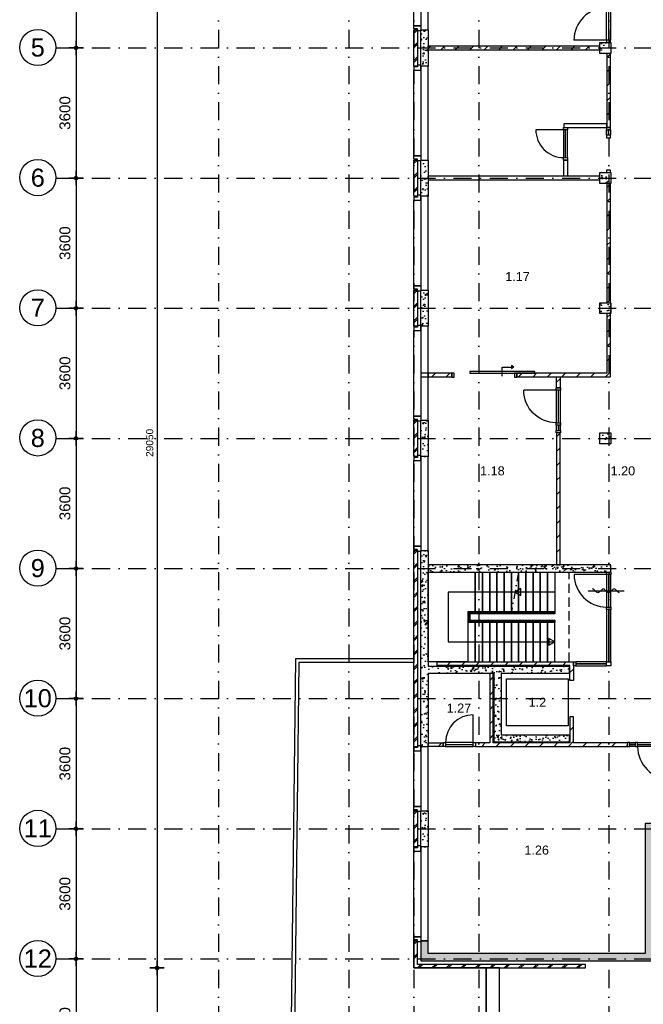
# Model space of a CAD drawing. Header units: millimetres. Extents: x -5500 to 79887, y -71178 to 5500.
# Tile 2 of 16: x -5500 to 11750, y -41455 to -14219. Entities that reach past the tile are written whole.
import ezdxf
from ezdxf.enums import TextEntityAlignment as Align

# ---------------------------------------------------------------- set-up
doc = ezdxf.new("R2010")
doc.units = ezdxf.units.MM
doc.header["$LTSCALE"] = 100
for name, pattern in [('DASHDOT', [1, 0.5, -0.25, 0, -0.25]), ('DASHEDX2', [38.1, 25.4, -12.7]), ('p_stramien$0$DASHDOT', [1, 0.5, -0.25, 0, -0.25])]:
    doc.linetypes.add(name, pattern=pattern)
for name, color, linetype in [('A--A21--_BUITENWAND', 9, 'Continuous'), ('A--A22--_BINNENWAND', 9, 'Continuous'), ('A--A28--_KONSTRUKTIES', 9, 'Continuous'), ('A--L21--_BUITENWAND', 4, 'Continuous'), ('A--L22--_BINNENWAND', 7, 'Continuous'), ('A--L24--_TRAPPEN', 1, 'Continuous'), ('A--L27--_DAKEN', 7, 'Continuous'), ('A--L28--_KONSTRUKTIES', 4, 'Continuous'), ('A--L31--_BUITENKOZIJN', 4, 'Continuous'), ('A--L32--_BINNENKOZIJN', 4, 'Continuous'), ('A--L45--_PLAFONDAFW', 9, 'Continuous'), ('A--L65--_BEVEILIGING', 1, 'Continuous'), ('A--L66--_TRANSPORTINSTAL', 1, 'Continuous'), ('A--M$1A_MAATVOERING', 1, 'Continuous'), ('A--T$1A_0_25MM', 4, 'Continuous'), ('p_stramien$0$A--L$7A-_STRAMIEN', 250, 'p_stramien$0$DASHDOT'), ('p_stramien$0$A--M$1A_MAATVOERING', 1, 'Continuous'), ('p_stramien$0$A--T$1A_0_50MM', 3, 'Continuous')]:
    doc.layers.add(name, color=color, linetype=linetype)
doc.styles.add('p_stramien$0$TEXT-0_30', font='arial.ttf', dxfattribs={"height": 300})
doc.styles.add('p_stramien$0$TEXT-0_50', font='arial.ttf', dxfattribs={"height": 500})
doc.styles.add('TEXT-0_20', font='arial.ttf', dxfattribs={"height": 200})
doc.styles.add('TEXT-0_25', font='arial.ttf', dxfattribs={"height": 250})
doc.dimstyles.new('DIM-2', dxfattribs={"dimscale": 100, "dimtxt": 2, "dimasz": 1, "dimexe": 0, "dimexo": 0, "dimgap": 0, "dimtad": 0, "dimdec": 0, "dimzin": 0, "dimdsep": 46, "dimtxsty": 'TEXT-0_20', "dimblk1": 'MAATPUNT', "dimblk2": 'MAATPUNT', "dimsah": 1, "dimcen": 0, "dimse1": 1, "dimse2": 1, "dimclrd": 9, "dimclre": 1, "dimclrt": 2, "dimazin": 0, "dimtfac": 0.75, "dimtdec": 0, "dimtix": 1, "dimtmove": 2, "dimatfit": 3, "dimfxl": 0, "dimtvp": 1, "dimtolj": 1, "dimtzin": 0, "dimarcsym": 0})
doc.dimstyles.new('p_stramien$0$DIM-3', dxfattribs={"dimscale": 100, "dimtxt": 3, "dimasz": 1, "dimexe": 0, "dimexo": 0, "dimgap": 0, "dimtad": 0, "dimdec": 0, "dimzin": 0, "dimdsep": 46, "dimtxsty": 'p_stramien$0$TEXT-0_30', "dimblk1": 'p_stramien$0$MAATPUNT', "dimblk2": 'p_stramien$0$MAATPUNT', "dimsah": 1, "dimcen": 0, "dimse1": 1, "dimse2": 1, "dimclrd": 9, "dimclre": 1, "dimclrt": 3, "dimazin": 0, "dimtfac": 0.75, "dimtdec": 0, "dimtix": 1, "dimtmove": 2, "dimatfit": 3, "dimfxl": 0, "dimtvp": 1, "dimtolj": 1, "dimtzin": 0, "dimarcsym": 0})
pattern_1 = [(45, (0, 50), (-200, 200), []), (45, (50, 50), (-200, 200), [])]
pattern_2 = [(45, (0, 0), (-200, 200), [])]
pattern_3 = [(45, (0, -3600), (-200, 200), [])]

# ---------------------------------------------------------------- blocks, each defined once
blk = doc.blocks.new('bu_koz_1750')
at = {"layer": 'A--L31--_BUITENKOZIJN', "color": 1}
for points in [[(0, 1775), (0, 1725), (-100, 1725), (-100, 1635), (100, 1635), (100, 1775), (0, 1775)], [(0, -25), (0, 25), (-100, 25), (-100, 115), (100, 115), (100, -25), (0, -25)]]:
    blk.add_lwpolyline(points, dxfattribs=at)
at = {"layer": 'A--L31--_BUITENKOZIJN', "color": 9}
for points in [[(-100, 115), (-100, 1635), (100, 1635), (100, 115)], [(100, 0), (300, 0), (300, 1750), (100, 1750)]]:
    blk.add_lwpolyline(points, close=True, dxfattribs=at)
blk = doc.blocks.new('bu_koz_2600')
at = {"layer": 'A--L21--_BUITENWAND', "color": 9}
blk.add_lwpolyline([(0, -300), (2600, -300), (2600, -100), (0, -100)], close=True, dxfattribs=at)
at = {"layer": 'A--L31--_BUITENKOZIJN', "color": 1}
for points in [[(-25, 0), (25, 0), (25, 100), (115, 100), (115, -100), (-25, -100), (-25, 0)], [(2625, 0), (2575, 0), (2575, 100), (2485, 100), (2485, -100), (2625, -100), (2625, 0)]]:
    blk.add_lwpolyline(points, dxfattribs=at)
at = {"layer": 'A--L31--_BUITENKOZIJN', "color": 9}
blk.add_lwpolyline([(115, 100), (2485, 100), (2485, -100), (115, -100)], close=True, dxfattribs=at)
blk = doc.blocks.new('bi_koz_1250')
at = {"layer": 'A--L32--_BINNENKOZIJN', "color": 1}
for points in [[(-57, -67), (57, -67), (57, 0), (-57, 0)], [(0, -67), (57, -67), (57, -967), (0, -967)], [(-57, -1034), (57, -1034), (57, -967), (-57, -967)], [(-57, -1250), (57, -1250), (57, -1183), (-57, -1183)]]:
    blk.add_lwpolyline(points, close=True, dxfattribs=at)
at = {"layer": 'A--L32--_BINNENKOZIJN', "color": 9}
for points in [[(-57, -67), (57, -67), (57, -967), (-57, -967)], [(-57, -1034), (0, -1034), (0, -1183), (-57, -1183)], [(0, -1034), (57, -1034), (57, -1183), (0, -1183)]]:
    blk.add_lwpolyline(points, close=True, dxfattribs=at)
blk.add_lwpolyline([(57, -67), (957, -67)], dxfattribs=at)
blk.add_arc((57, -67), 900, 270, 0, dxfattribs=at)
blk = doc.blocks.new('bi_koz_sfd_1800')
at = {"layer": 'A--L32--_BINNENKOZIJN', "color": 1}
for points in [[(-57, -67), (57, -67), (57, 0), (-57, 0)], [(57, -500), (57, -2300), (97, -2300), (97, -500)], [(-57, -1800), (57, -1800), (57, -1733), (-57, -1733)]]:
    blk.add_lwpolyline(points, close=True, dxfattribs=at)
at = {"layer": 'A--L32--_BINNENKOZIJN', "color": 7}
blk.add_lwpolyline([(-28, -1400), (222, -1400), (222, -1650)], dxfattribs=at)
for points in [[(181, -1650), (222, -1720), (263, -1650)], [(222, -1650), (222, -1650), (222, -1650)]]:
    blk.add_lwpolyline(points, close=True, dxfattribs=at)
blk = doc.blocks.new('brand_zs')
at = {"layer": 'A--L65--_BEVEILIGING'}
blk.add_lwpolyline([(-298, 50, -0.198912), (-263, 35), (-185, -43, 0.414214), (-114, -43), (-35, 35, -0.414214), (35, 35), (114, -43, 0.414214), (185, -43), (263, 35, -0.414214), (334, 35), (412, -43, 0.203344), (448, -58)], format="xyb", dxfattribs=at)
blk.add_lwpolyline([(573, -4), (-427, -4)], dxfattribs=at)
blk = doc.blocks.new('bi_koz_900')
at = {"layer": 'A--L32--_BINNENKOZIJN', "color": 1}
for points in [[(57, -67), (-57, -67), (-57, 0), (57, 0)], [(0, -67), (-57, -67), (-57, -833), (0, -833)], [(57, -900), (-57, -900), (-57, -833), (57, -833)]]:
    blk.add_lwpolyline(points, close=True, dxfattribs=at)
at = {"layer": 'A--L32--_BINNENKOZIJN', "color": 9}
blk.add_lwpolyline([(-57, -67), (-823, -67)], dxfattribs=at)
blk.add_lwpolyline([(57, -67), (-57, -67), (-57, -833), (57, -833)], close=True, dxfattribs=at)
blk.add_arc((-57, -67), 766, 180, 270, dxfattribs=at)
blk = doc.blocks.new('bu_koz_1770')
at = {"layer": 'A--L21--_BUITENWAND', "color": 9}
blk.add_lwpolyline([(300, -1770), (300, 0), (100, 0), (100, -1770)], close=True, dxfattribs=at)
at = {"layer": 'A--L31--_BUITENKOZIJN', "color": 1}
for points in [[(0, 25), (0, -25), (-100, -25), (-100, -115), (100, -115), (100, 25), (0, 25)], [(0, -1795), (0, -1745), (-100, -1745), (-100, -1655), (100, -1655), (100, -1795), (0, -1795)]]:
    blk.add_lwpolyline(points, dxfattribs=at)
at = {"layer": 'A--L31--_BUITENKOZIJN', "color": 9}
blk.add_lwpolyline([(-100, -1655), (-100, -115), (100, -115), (100, -1655)], close=True, dxfattribs=at)
blk = doc.blocks.new('p_stramien$0$stramien')
at = {"layer": 'p_stramien$0$A--M$1A_MAATVOERING', "color": 1}
blk.add_circle((0, 0), 500, dxfattribs=at)
at = {"layer": 'p_stramien$0$A--T$1A_0_50MM', "style": 'p_stramien$0$TEXT-0_50'}
blk.add_attdef('AS', text='', height=500, dxfattribs=at).set_placement((0, 0), align=Align.MIDDLE_CENTER)
blk = doc.blocks.new('p_stramien$0$MAATPUNT')
at = {"color": 9, "linetype": 'Continuous'}
for p, q in [((-2, 0), (2, 0)), ((0, 2), (0, -2))]:
    blk.add_line(p, q, dxfattribs=at)
at = {"color": 1, "linetype": 'Continuous'}
blk.add_circle((0, 0), 0.5, dxfattribs=at)
blk = doc.blocks.new('*D322')
at = {"layer": 'p_stramien$0$A--M$1A_MAATVOERING', "color": 9, "lineweight": -2}
blk.add_line((-3941, -11500), (-3941, -14900), dxfattribs=at)
at = {"layer": 'p_stramien$0$A--M$1A_MAATVOERING', "color": 9, "lineweight": -2, "xscale": 100, "yscale": 100, "zscale": 100}
for p, rotation in [((-3941, -11400), 90), ((-3941, -15000), 270)]:
    blk.add_blockref('p_stramien$0$MAATPUNT', p, dxfattribs=dict(at, rotation=rotation))
at = {"layer": 'p_stramien$0$A--M$1A_MAATVOERING', "color": 3, "insert": (-4247, -13200), "char_height": 300, "attachment_point": 5, "rotation": 90, "style": 'p_stramien$0$TEXT-0_30'}
blk.add_mtext('\\A1;3600', dxfattribs=at)
blk = doc.blocks.new('*D321')
at = {"layer": 'p_stramien$0$A--M$1A_MAATVOERING', "color": 9, "lineweight": -2}
blk.add_line((-3941, -15100), (-3941, -18500), dxfattribs=at)
at = {"layer": 'p_stramien$0$A--M$1A_MAATVOERING', "color": 9, "lineweight": -2, "xscale": 100, "yscale": 100, "zscale": 100}
for p, rotation in [((-3941, -15000), 90), ((-3941, -18600), 270)]:
    blk.add_blockref('p_stramien$0$MAATPUNT', p, dxfattribs=dict(at, rotation=rotation))
at = {"layer": 'p_stramien$0$A--M$1A_MAATVOERING', "color": 3, "insert": (-4247, -16800), "char_height": 300, "attachment_point": 5, "rotation": 90, "style": 'p_stramien$0$TEXT-0_30'}
blk.add_mtext('\\A1;3600', dxfattribs=at)
blk = doc.blocks.new('*D320')
at = {"layer": 'p_stramien$0$A--M$1A_MAATVOERING', "color": 9, "lineweight": -2}
blk.add_line((-3941, -18700), (-3941, -22100), dxfattribs=at)
at = {"layer": 'p_stramien$0$A--M$1A_MAATVOERING', "color": 9, "lineweight": -2, "xscale": 100, "yscale": 100, "zscale": 100}
for p, rotation in [((-3941, -18600), 90), ((-3941, -22200), 270)]:
    blk.add_blockref('p_stramien$0$MAATPUNT', p, dxfattribs=dict(at, rotation=rotation))
at = {"layer": 'p_stramien$0$A--M$1A_MAATVOERING', "color": 3, "insert": (-4247, -20400), "char_height": 300, "attachment_point": 5, "rotation": 90, "style": 'p_stramien$0$TEXT-0_30'}
blk.add_mtext('\\A1;3600', dxfattribs=at)
blk = doc.blocks.new('*D319')
at = {"layer": 'p_stramien$0$A--M$1A_MAATVOERING', "color": 9, "lineweight": -2}
blk.add_line((-3941, -22300), (-3941, -25700), dxfattribs=at)
at = {"layer": 'p_stramien$0$A--M$1A_MAATVOERING', "color": 9, "lineweight": -2, "xscale": 100, "yscale": 100, "zscale": 100}
for p, rotation in [((-3941, -22200), 90), ((-3941, -25800), 270)]:
    blk.add_blockref('p_stramien$0$MAATPUNT', p, dxfattribs=dict(at, rotation=rotation))
at = {"layer": 'p_stramien$0$A--M$1A_MAATVOERING', "color": 3, "insert": (-4247, -24000), "char_height": 300, "attachment_point": 5, "rotation": 90, "style": 'p_stramien$0$TEXT-0_30'}
blk.add_mtext('\\A1;3600', dxfattribs=at)
blk = doc.blocks.new('*D318')
at = {"layer": 'p_stramien$0$A--M$1A_MAATVOERING', "color": 9, "lineweight": -2}
blk.add_line((-3941, -25900), (-3941, -29300), dxfattribs=at)
at = {"layer": 'p_stramien$0$A--M$1A_MAATVOERING', "color": 9, "lineweight": -2, "xscale": 100, "yscale": 100, "zscale": 100}
for p, rotation in [((-3941, -25800), 90), ((-3941, -29400), 270)]:
    blk.add_blockref('p_stramien$0$MAATPUNT', p, dxfattribs=dict(at, rotation=rotation))
at = {"layer": 'p_stramien$0$A--M$1A_MAATVOERING', "color": 3, "insert": (-4247, -27600), "char_height": 300, "attachment_point": 5, "rotation": 90, "style": 'p_stramien$0$TEXT-0_30'}
blk.add_mtext('\\A1;3600', dxfattribs=at)
blk = doc.blocks.new('*D317')
at = {"layer": 'p_stramien$0$A--M$1A_MAATVOERING', "color": 9, "lineweight": -2}
blk.add_line((-3941, -29500), (-3941, -32900), dxfattribs=at)
at = {"layer": 'p_stramien$0$A--M$1A_MAATVOERING', "color": 9, "lineweight": -2, "xscale": 100, "yscale": 100, "zscale": 100}
for p, rotation in [((-3941, -29400), 90), ((-3941, -33000), 270)]:
    blk.add_blockref('p_stramien$0$MAATPUNT', p, dxfattribs=dict(at, rotation=rotation))
at = {"layer": 'p_stramien$0$A--M$1A_MAATVOERING', "color": 3, "insert": (-4247, -31200), "char_height": 300, "attachment_point": 5, "rotation": 90, "style": 'p_stramien$0$TEXT-0_30'}
blk.add_mtext('\\A1;3600', dxfattribs=at)
blk = doc.blocks.new('*D316')
at = {"layer": 'p_stramien$0$A--M$1A_MAATVOERING', "color": 9, "lineweight": -2}
blk.add_line((-3941, -33100), (-3941, -36500), dxfattribs=at)
at = {"layer": 'p_stramien$0$A--M$1A_MAATVOERING', "color": 9, "lineweight": -2, "xscale": 100, "yscale": 100, "zscale": 100}
for p, rotation in [((-3941, -33000), 90), ((-3941, -36600), 270)]:
    blk.add_blockref('p_stramien$0$MAATPUNT', p, dxfattribs=dict(at, rotation=rotation))
at = {"layer": 'p_stramien$0$A--M$1A_MAATVOERING', "color": 3, "insert": (-4247, -34800), "char_height": 300, "attachment_point": 5, "rotation": 90, "style": 'p_stramien$0$TEXT-0_30'}
blk.add_mtext('\\A1;3600', dxfattribs=at)
blk = doc.blocks.new('*D315')
at = {"layer": 'p_stramien$0$A--M$1A_MAATVOERING', "color": 9, "lineweight": -2}
blk.add_line((-3941, -36700), (-3941, -40100), dxfattribs=at)
at = {"layer": 'p_stramien$0$A--M$1A_MAATVOERING', "color": 9, "lineweight": -2, "xscale": 100, "yscale": 100, "zscale": 100}
for p, rotation in [((-3941, -36600), 90), ((-3941, -40200), 270)]:
    blk.add_blockref('p_stramien$0$MAATPUNT', p, dxfattribs=dict(at, rotation=rotation))
at = {"layer": 'p_stramien$0$A--M$1A_MAATVOERING', "color": 3, "insert": (-4247, -38400), "char_height": 300, "attachment_point": 5, "rotation": 90, "style": 'p_stramien$0$TEXT-0_30'}
blk.add_mtext('\\A1;3600', dxfattribs=at)
blk = doc.blocks.new('*D314')
at = {"layer": 'p_stramien$0$A--M$1A_MAATVOERING', "color": 9, "lineweight": -2}
blk.add_line((-3941, -40300), (-3941, -43700), dxfattribs=at)
at = {"layer": 'p_stramien$0$A--M$1A_MAATVOERING', "color": 9, "lineweight": -2, "xscale": 100, "yscale": 100, "zscale": 100}
for p, rotation in [((-3941, -40200), 90), ((-3941, -43800), 270)]:
    blk.add_blockref('p_stramien$0$MAATPUNT', p, dxfattribs=dict(at, rotation=rotation))
at = {"layer": 'p_stramien$0$A--M$1A_MAATVOERING', "color": 3, "insert": (-4247, -42000), "char_height": 300, "attachment_point": 5, "rotation": 90, "style": 'p_stramien$0$TEXT-0_30'}
blk.add_mtext('\\A1;3600', dxfattribs=at)
blk = doc.blocks.new('MAATPUNT')
at = {"color": 9, "linetype": 'Continuous'}
for p, q in [((-2, 0), (2, 0)), ((0, 2), (0, -2))]:
    blk.add_line(p, q, dxfattribs=at)
at = {"color": 1, "linetype": 'Continuous'}
blk.add_circle((0, 0), 0.5, dxfattribs=at)
blk = doc.blocks.new('*D184')
at = {"layer": 'A--M$1A_MAATVOERING', "color": 9, "lineweight": -2}
blk.add_line((-1700, -11500), (-1700, -40350), dxfattribs=at)
at = {"layer": 'A--M$1A_MAATVOERING', "color": 9, "lineweight": -2, "xscale": 100, "yscale": 100, "zscale": 100}
for p, rotation in [((-1700, -11400), 90), ((-1700, -40450), 270)]:
    blk.add_blockref('MAATPUNT', p, dxfattribs=dict(at, rotation=rotation))
at = {"layer": 'A--M$1A_MAATVOERING', "color": 2, "insert": (-1904.2, -25925), "char_height": 200, "attachment_point": 5, "rotation": 90, "style": 'TEXT-0_20'}
blk.add_mtext('\\A1;29050', dxfattribs=at)
blk = doc.blocks.new('*D185')
at = {"layer": 'A--M$1A_MAATVOERING', "color": 9, "lineweight": -2}
blk.add_line((-1700, -40550), (-1700, -63700), dxfattribs=at)
at = {"layer": 'A--M$1A_MAATVOERING', "color": 9, "lineweight": -2, "xscale": 100, "yscale": 100, "zscale": 100}
for p, rotation in [((-1700, -40450), 90), ((-1700, -63800), 270)]:
    blk.add_blockref('MAATPUNT', p, dxfattribs=dict(at, rotation=rotation))
at = {"layer": 'A--M$1A_MAATVOERING', "color": 2, "insert": (-1904.2, -52125), "char_height": 200, "attachment_point": 5, "rotation": 90, "style": 'TEXT-0_20'}
blk.add_mtext('\\A1;23350', dxfattribs=at)
blk = doc.blocks.new('p_stramien')
at = {"layer": 'p_stramien$0$A--L$7A-_STRAMIEN', "ltscale": 10}
for points in [[(0, 4500), (0, -70400)], [(3600, 4500), (3600, -70400)], [(5400, 4500), (5400, -70400)], [(7200, 4500), (7200, -70400)], [(10800, 4500), (10800, -70400)], [(-4500.1, -15000), (42100, -15000)], [(-4500.1, -18600), (42100, -18600)], [(-4500.1, -22200), (42100, -22200)], [(-4500.1, -25800), (42100, -25800)], [(-4500.1, -29400), (42100, -29400)], [(-4500.1, -33000), (42100, -33000)], [(-4500.1, -36600), (42100, -36600)], [(-4500.1, -40200), (42100, -40200)]]:
    blk.add_lwpolyline(points, dxfattribs=at)
at = {"layer": 'p_stramien$0$A--L$7A-_STRAMIEN', "rotation": 360}
for p, values in [((-5000, -14988.1), {'AS': '5'}), ((-5000, -18588.1), {'AS': '6'}), ((-5000, -22188.1), {'AS': '7'}), ((-5000, -25788.1), {'AS': '8'}), ((-5000, -29388.1), {'AS': '9'}), ((-5000, -32988.1), {'AS': '10'}), ((-5000, -36588.1), {'AS': '11'}), ((-5000, -40188.1), {'AS': '12'})]:
    blk.add_blockref('p_stramien$0$stramien', p, dxfattribs=at).add_auto_attribs(values)
at = {"layer": 'p_stramien$0$A--M$1A_MAATVOERING'}
for base, p1, p2, picture, middle in [((-3940.8, -15000), (0, -11400), (0, -15000), '*D322', (-4247.1, -13200)), ((-3940.8, -18600), (0, -15000), (0, -18600), '*D321', (-4247.1, -16800)), ((-3940.8, -22200), (0, -18600), (0, -22200), '*D320', (-4247.1, -20400)), ((-3940.8, -25800), (0, -22200), (0, -25800), '*D319', (-4247.1, -24000)), ((-3940.8, -29400), (0, -25800), (0, -29400), '*D318', (-4247.1, -27600)), ((-3940.8, -33000), (0, -29400), (0, -33000), '*D317', (-4247.1, -31200)), ((-3940.8, -36600), (0, -33000), (0, -36600), '*D316', (-4247.1, -34800)), ((-3940.8, -40200), (0, -36600), (0, -40200), '*D315', (-4247.1, -38400)), ((-3940.8, -43800), (0, -40200), (0, -43800), '*D314', (-4247.1, -42000))]:
    dim = blk.add_linear_dim(base=base, p1=p1, p2=p2, angle=90, dimstyle='p_stramien$0$DIM-3', dxfattribs=at)
    dim.commit()
    dim.dimension.update_dxf_attribs({"geometry": picture, "text_midpoint": middle})

msp = doc.modelspace()

# ---------------------------------------------------------------- hatches: boundary and pattern name
at = {"layer": 'A--A21--_BUITENWAND'}
h = msp.add_hatch(dxfattribs=at)
h.set_pattern_fill('BAKSTEEN', color=256, scale=100, style=0)
h.set_pattern_definition(pattern_1)
h.paths.add_polyline_path([(5400, -14500), (5400, -15500), (5500, -15500), (5500, -14500)])
h = msp.add_hatch(dxfattribs=at)
h.set_pattern_fill('CONCRETE2', color=256, scale=25, style=0)
h.paths.add_polyline_path([(5600, -14500), (5600, -15500), (5800, -15500), (5800, -14500)])
h = msp.add_hatch(dxfattribs=at)
h.set_pattern_fill('BAKSTEEN', color=256, scale=100, style=0)
h.set_pattern_definition(pattern_1)
h.paths.add_polyline_path([(5400, -18100), (5400, -19100), (5500, -19100), (5500, -18100)])
h = msp.add_hatch(dxfattribs=at)
h.set_pattern_fill('CONCRETE2', color=256, scale=25, style=0)
h.paths.add_polyline_path([(5600, -18100), (5600, -19100), (5800, -19100), (5800, -18100)])
h = msp.add_hatch(dxfattribs=at)
h.set_pattern_fill('BAKSTEEN', color=256, scale=100, style=0)
h.set_pattern_definition(pattern_1)
h.paths.add_polyline_path([(5400, -21700), (5400, -22700), (5500, -22700), (5500, -21700)])
h = msp.add_hatch(dxfattribs=at)
h.set_pattern_fill('CONCRETE2', color=256, scale=25, style=0)
h.paths.add_polyline_path([(5600, -21700), (5600, -22700), (5800, -22700), (5800, -21700)])
h = msp.add_hatch(dxfattribs=at)
h.set_pattern_fill('BAKSTEEN', color=256, scale=100, style=0)
h.set_pattern_definition(pattern_1)
h.paths.add_polyline_path([(5400, -25300), (5400, -26300), (5500, -26300), (5500, -25300)])
h = msp.add_hatch(dxfattribs=at)
h.set_pattern_fill('CONCRETE2', color=256, scale=25, style=0)
h.paths.add_polyline_path([(5600, -25300), (5600, -26300), (5800, -26300), (5800, -25300)])
h = msp.add_hatch(dxfattribs=at)
h.set_pattern_fill('BAKSTEEN', color=256, scale=100, style=0)
h.set_pattern_definition(pattern_1)
h.paths.add_polyline_path([(5400, -28900), (5400, -34330), (5500, -34330), (5500, -28900)])
h = msp.add_hatch(dxfattribs=at)
h.set_pattern_fill('CONCRETE2', color=256, scale=25, style=0)
h.paths.add_polyline_path([(9700, -32100), (5800, -32100), (5800, -28900), (5600, -28900), (5600, -32100), (5600, -32300), (5600, -34330), (5800, -34330), (5800, -32300), (7620, -32300), (7620, -34200), (9700, -34200), (9700, -34000), (7820, -34000), (7820, -32300), (9700, -32300)])
h = msp.add_hatch(dxfattribs=at)
h.set_pattern_fill('CONCRETE2', color=256, scale=25, style=0)
h.paths.add_polyline_path([(5800, -29500), (10850, -29500), (10850, -29300), (5800, -29300)])
h = msp.add_hatch(dxfattribs=at)
h.set_pattern_fill('CONCRETE2', color=256, scale=25, style=0)
h.paths.add_polyline_path([(17800, -36050), (17800, -35650), (17600, -35650), (17600, -36450), (11800, -36450), (11800, -36750), (11800, -40050), (5800, -40050), (5800, -39700), (5600, -39700), (5600, -40250), (12000, -40250), (12000, -36750), (17850, -36750), (18150, -36750), (18150, -36050), (17850, -36050)])
h = msp.add_hatch(dxfattribs=at)
h.set_pattern_fill('BAKSTEEN', color=256, scale=100, style=0)
h.set_pattern_definition([(45, (-3e-12, -10750), (-200, 200), []), (45, (50, -10750), (-200, 200), [])])
h.paths.add_polyline_path([(5400, -36100), (5400, -37100), (5500, -37100), (5500, -36100)])
h = msp.add_hatch(dxfattribs=at)
h.set_pattern_fill('CONCRETE2', color=256, scale=25, style=0)
h.set_pattern_definition([(50, (-3e-12, -10800), (364.3682, -31.878), [38.1, -419.1]), (355, (-3e-12, -10800), (-70.4857, 382.1136), [30.48, -335.28]), (100.4514, (30.36, -10802.66), (293.8828, 350.2353), [32.38, -356.18]), (46.1842, (-3e-12, -10698.4), (542.1585, -84.084), [57.15, -628.65]), (96.6356, (45.2, -10705.4), (474.809, 494.852), [48.57, -534.27]), (351.1842, (-3e-12, -10698.4), (474.808, 494.852), [45.72, -502.92]), (21, (50.8, -10723.8), (303.2288, -204.5304), [38.1, -419.1]), (326, (50.8, -10723.8), (123.604, 368.376), [30.48, -335.28]), (71.4514, (76.07, -10740.84), (426.833, 163.8455), [32.38, -356.18]), (37.5, (-3e-12, -10800), (6.1772, 169.1101), [0, -331.216, 0, -340.36, 0, -336.55]), (7.5, (-3e-12, -10800), (133.6393, 200.3611), [0, -194.056, 0, -323.596, 0, -128.27]), (327.5, (-113.28, -10800), (271.1818, -11.4579), [0, -127, 0, -396.24, 0, -525.78]), (317.5, (-164.08, -10800), (296.2586, 50.8533), [0, -165.1, 0, -263.144, 0, -373.38])])
h.paths.add_polyline_path([(5600, -36100), (5600, -37100), (5800, -37100), (5800, -36100)])
h = msp.add_hatch(dxfattribs=at)
h.set_pattern_fill('BAKSTEEN', color=256, scale=100, style=0)
h.set_pattern_definition(pattern_1)
h.paths.add_polyline_path([(5500, -39700), (5400, -39700), (5400, -40450), (10150, -40450), (10150, -40350), (5500, -40350)])
at = {"layer": 'A--A22--_BINNENWAND'}
h = msp.add_hatch(dxfattribs=at)
h.set_pattern_fill('KALKZANDSTEEN', color=256, scale=100, style=0)
h.set_pattern_definition(pattern_2)
h.paths.add_polyline_path([(5800, -15050), (10550, -15050), (10550, -14950), (5800, -14950)])
h = msp.add_hatch(dxfattribs=at)
h.set_pattern_fill('KALKZANDSTEEN', color=256, scale=100, style=0)
h.set_pattern_definition(pattern_2)
h.paths.add_polyline_path([(10840, -17200), (10840, -15150), (10740, -15150), (10740, -17200)])
h = msp.add_hatch(dxfattribs=at)
h.set_pattern_fill('KALKZANDSTEEN', color=256, scale=100, style=0)
h.set_pattern_definition([(45, (0, 3600), (-200, 200), [])])
h.paths.add_polyline_path([(10840, -22050), (10840, -18750), (10740, -18750), (10740, -22050)])
h = msp.add_hatch(dxfattribs=at)
h.set_pattern_fill('KALKZANDSTEEN', color=256, scale=100, style=0)
h.set_pattern_definition(pattern_3)
h.paths.add_polyline_path([(8250, -24100), (10840, -24100), (10840, -22350), (10740, -22350), (10740, -24000), (8250, -24000)])
h = msp.add_hatch(dxfattribs=at)
h.set_pattern_fill('KALKZANDSTEEN', color=256, scale=100, style=0)
h.set_pattern_definition(pattern_3)
h.paths.add_polyline_path([(5800, -24100), (6450, -24100), (6450, -24000), (5800, -24000)])
h = msp.add_hatch(dxfattribs=at)
h.set_pattern_fill('KALKZANDSTEEN', color=256, scale=100, style=0)
h.set_pattern_definition(pattern_2)
h.paths.add_polyline_path([(9450, -24100), (9350, -24100), (9350, -24400), (9450, -24400)])
h = msp.add_hatch(dxfattribs=at)
h.set_pattern_fill('KALKZANDSTEEN', color=256, scale=100, style=0)
h.set_pattern_definition([(45, (-1390, 300), (-200, 200), [])])
h.paths.add_polyline_path([(9450, -29300), (9450, -25650), (9350, -25650), (9350, -29300)])
h = msp.add_hatch(dxfattribs=at)
h.set_pattern_fill('KALKZANDSTEEN', color=256, scale=100, style=0)
h.set_pattern_definition(pattern_2)
h.paths.add_polyline_path([(6050, -32080), (9720, -32080), (9720, -32500), (9820, -32500), (9820, -31980), (6050, -31980)])
h = msp.add_hatch(dxfattribs=at)
h.set_pattern_fill('KALKZANDSTEEN', color=256, scale=100, style=0)
h.set_pattern_definition(pattern_2)
h.paths.add_polyline_path([(7500, -34220), (7111.3, -34220), (7111.3, -34320), (7500, -34320), (11310, -34320), (11310, -34220), (9820, -34220), (9820, -33500), (9720, -33500), (9720, -34220), (7600, -34220), (7600, -32300), (7500, -32300)])
h = msp.add_hatch(dxfattribs=at)
h.set_pattern_fill('KALKZANDSTEEN', color=256, scale=100, style=0)
h.set_pattern_definition(pattern_2)
h.paths.add_polyline_path([(5800, -34320), (6211.3, -34320), (6211.3, -34220), (5800, -34220)])
at = {"layer": 'A--A28--_KONSTRUKTIES'}
h = msp.add_hatch(dxfattribs=at)
h.set_pattern_fill('CONCRETE2', color=256, scale=25, style=0)
h.paths.add_polyline_path([(10550, -14850), (10550, -15150), (10850, -15150), (10850, -14850)])
h = msp.add_hatch(dxfattribs=at)
h.set_pattern_fill('CONCRETE2', color=256, scale=25, style=0)
h.paths.add_polyline_path([(10550, -18450), (10550, -18750), (10850, -18750), (10850, -18450)])
h = msp.add_hatch(dxfattribs=at)
h.set_pattern_fill('CONCRETE2', color=256, scale=25, style=0)
h.paths.add_polyline_path([(10550, -22050), (10550, -22350), (10850, -22350), (10850, -22050)])
h = msp.add_hatch(dxfattribs=at)
h.set_pattern_fill('CONCRETE2', color=256, scale=25, style=0)
h.paths.add_polyline_path([(10550, -25650), (10550, -25950), (10850, -25950), (10850, -25650)])

# ---------------------------------------------------------------- linework, layer by layer
msp.add_lwpolyline([(6350, -30050), (6350, -31430), (9300, -31430)])
at = {"layer": 'A--L21--_BUITENWAND', "color": 2}
for points in [[(5400, -15500), (5400, -14500), (5500, -14500), (5500, -15500)], [(5400, -19100), (5400, -18100), (5500, -18100), (5500, -19100)], [(5400, -22700), (5400, -21700), (5500, -21700), (5500, -22700)], [(5400, -26300), (5400, -25300), (5500, -25300), (5500, -26300)], [(5400, -34330), (5400, -28900), (5500, -28900), (5500, -34330)], [(5400, -37100), (5400, -36100), (5500, -36100), (5500, -37100)], [(5500, -39700), (5400, -39700), (5400, -40450), (10150, -40450), (10150, -40350), (5500, -40350)]]:
    msp.add_lwpolyline(points, close=True, dxfattribs=at)
at = {"layer": 'A--L21--_BUITENWAND', "color": 3}
for points in [[(5600, -15500), (5600, -14500), (5800, -14500), (5800, -15500)], [(5600, -19100), (5600, -18100), (5800, -18100), (5800, -19100)], [(5600, -22700), (5600, -21700), (5800, -21700), (5800, -22700)], [(5600, -26300), (5600, -25300), (5800, -25300), (5800, -26300)], [(5800, -29500), (10850, -29500), (10850, -29300), (5800, -29300)], [(5600, -37100), (5600, -36100), (5800, -36100), (5800, -37100)]]:
    msp.add_lwpolyline(points, close=True, dxfattribs=at)
msp.add_lwpolyline([(5800, -32100), (9700, -32100), (9700, -32300), (7820, -32300), (7820, -34000), (9700, -34000), (9700, -34200), (7620, -34200), (7620, -32300), (5800, -32300), (5800, -34330), (5600, -34330), (5600, -32300), (5600, -32100), (5600, -32100), (5600, -28900), (5800, -28900), (5800, -32100)], dxfattribs=at)
at = {"layer": 'A--L22--_BINNENWAND', "color": 2}
for points in [[(5800, -15050), (10550, -15050), (10550, -14950), (5800, -14950)], [(10840, -17200), (10840, -15150), (10740, -15150), (10740, -17200)], [(10840, -22050), (10840, -18750), (10740, -18750), (10740, -22050)], [(8250, -24100), (10840, -24100), (10840, -22350), (10740, -22350), (10740, -24000), (8250, -24000)], [(5800, -24100), (6450, -24100), (6450, -24000), (5800, -24000)], [(9350, -24100), (9450, -24100), (9450, -24400), (9350, -24400)], [(9450, -29300), (9450, -25650), (9350, -25650), (9350, -29300)], [(6211.3, -34320), (5800, -34320), (5800, -34220), (6211.3, -34220)]]:
    msp.add_lwpolyline(points, close=True, dxfattribs=at)
at = {"layer": 'A--L22--_BINNENWAND', "color": 1}
for points in [[(10740, -17100), (9550, -17100), (9550, -17200), (10740, -17200)], [(9650, -18100), (9650, -18550), (9550, -18550), (9550, -18100)], [(10550, -18550), (5800, -18550), (5800, -18650), (10550, -18650)]]:
    msp.add_lwpolyline(points, close=True, dxfattribs=at)
at = {"layer": 'A--L22--_BINNENWAND', "color": 2}
for points in [[(9720, -32080), (6050, -32080), (6050, -31980), (9820, -31980), (9820, -32500), (9720, -32500), (9720, -32080)], [(7500, -34220), (7111.3, -34220), (7111.3, -34320), (7500, -34320), (11310, -34320), (11310, -34220), (9820, -34220), (9820, -33500), (9720, -33500), (9720, -34220), (7600, -34220), (7600, -32300), (7500, -32300), (7500, -34220)]]:
    msp.add_lwpolyline(points, dxfattribs=at)
at = {"layer": 'A--L24--_TRAPPEN'}
for points in [[(6900, -29500), (7100, -29500), (7100, -30600), (6900, -30600), (6900, -31980), (5800, -31980), (5800, -29500)], [(7100, -29500), (7300, -29500), (7300, -30600), (7100, -30600)], [(7300, -29500), (7500, -29500), (7500, -30600), (7300, -30600)], [(7500, -29500), (7700, -29500), (7700, -30600), (7500, -30600)], [(7700, -29500), (7900, -29500), (7900, -30600), (7700, -30600)], [(7900, -29500), (8100, -29500), (8100, -30600), (7900, -30600)], [(8100, -29500), (8300, -29500), (8300, -30600), (8100, -30600)], [(8300, -29500), (8500, -29500), (8500, -30600), (8300, -30600)], [(8500, -29500), (8700, -29500), (8700, -30600), (8500, -30600)], [(8700, -29500), (8900, -29500), (8900, -30600), (8700, -30600)], [(8900, -29500), (9100, -29500), (9100, -30600), (8900, -30600)], [(9100, -29500), (9300, -29500), (9300, -30600), (9100, -30600)], [(6900, -31980), (7100, -31980), (7100, -30880), (6900, -30880)], [(7100, -31980), (7300, -31980), (7300, -30880), (7100, -30880)], [(7300, -31980), (7500, -31980), (7500, -30880), (7300, -30880)], [(7500, -31980), (7700, -31980), (7700, -30880), (7500, -30880)], [(7700, -31980), (7900, -31980), (7900, -30880), (7700, -30880)], [(7900, -31980), (8100, -31980), (8100, -30880), (7900, -30880)], [(8100, -31980), (8300, -31980), (8300, -30880), (8100, -30880)], [(8300, -31980), (8500, -31980), (8500, -30880), (8300, -30880)], [(8500, -31980), (8700, -31980), (8700, -30880), (8500, -30880)], [(8700, -31980), (8900, -31980), (8900, -30880), (8700, -30880)], [(8900, -31980), (9100, -31980), (9100, -30880), (8900, -30880)], [(9100, -31980), (9300, -31980), (9300, -30880), (9100, -30880)]]:
    msp.add_lwpolyline(points, close=True, dxfattribs=at)
at = {"layer": 'A--L24--_TRAPPEN', "color": 9, "linetype": 'DASHDOT', "ltscale": 5}
msp.add_lwpolyline([(8300, -29500), (8100, -30600)], dxfattribs=at)
at = {"layer": 'A--L24--_TRAPPEN', "color": 9}
for points in [[(8363.7, -29955.5), (8200, -30050), (8363.7, -30144.5)], [(9136.3, -31524.5), (9300, -31430), (9136.3, -31335.5)]]:
    msp.add_lwpolyline(points, close=True, dxfattribs=at)
msp.add_lwpolyline([(9300, -30050), (6350, -30050)], dxfattribs=at)
at = {"layer": 'A--L24--_TRAPPEN'}
for points in [[(9300, -30600), (6900, -30600), (6900, -30880), (9300, -30880)], [(9300, -30625), (6925, -30625), (6925, -30855), (9300, -30855)], [(9300, -30650), (6950, -30650), (6950, -30830), (9300, -30830)], [(9300, -30600), (9300, -30625), (9300, -30650)], [(9300, -30830), (9300, -30855), (9300, -30880)]]:
    msp.add_lwpolyline(points, dxfattribs=at)
at = {"layer": 'A--L27--_DAKEN'}
msp.add_lwpolyline([(5400, -31900), (2125, -31900), (1913.2, -49600), (5400, -49600), (5400, -63800), (7400, -63800), (7400, -43050), (7400, -40450), (5400, -40450), (5400, -32000), (5400, -31900)], dxfattribs=at)
for points in [[(5400, -32000), (2223.8, -32000), (2014.4, -49500), (5500, -49500), (5500, -63700), (7400, -63700), (7400, -43050), (7400, -40450), (5400, -40450)], [(7400, -63800), (7775, -63800), (7775, -40450), (7400, -40450)]]:
    msp.add_lwpolyline(points, close=True, dxfattribs=at)
at = {"layer": 'A--L28--_KONSTRUKTIES', "color": 3}
for points in [[(10550, -15150), (10550, -14850), (10850, -14850), (10850, -15150)], [(10550, -18750), (10550, -18450), (10850, -18450), (10850, -18750)], [(10550, -22350), (10550, -22050), (10850, -22050), (10850, -22350)], [(10550, -25950), (10550, -25650), (10850, -25650), (10850, -25950)], [(17800, -36050), (17800, -35650), (17600, -35650), (17600, -36450), (11800, -36450), (11800, -36750), (11800, -40050), (5800, -40050), (5800, -39700), (5600, -39700), (5600, -40250), (12000, -40250), (12000, -36750), (17850, -36750), (18150, -36750), (18150, -36050), (17850, -36050)]]:
    msp.add_lwpolyline(points, close=True, dxfattribs=at)
at = {"layer": 'A--L31--_BUITENKOZIJN', "color": 1}
msp.add_lwpolyline([(5800, -24000), (5600, -24000), (5600, -24100), (5800, -24100)], close=True, dxfattribs=at)
at = {"layer": 'A--L32--_BINNENKOZIJN', "color": 1}
for points in [[(10846.7, -17200), (10732.7, -17200), (10732.7, -17267), (10846.7, -17267)], [(10846.7, -17416), (10732.7, -17416), (10732.7, -17483), (10846.7, -17483)], [(10846.7, -18383), (10732.7, -18383), (10732.7, -18450), (10846.7, -18450)], [(10850, -29567), (10736, -29567), (10736, -29500), (10850, -29500)], [(10793, -29567), (10736, -29567), (10736, -30467), (10793, -30467)], [(10850, -30534), (10736, -30534), (10736, -30467), (10850, -30467)], [(9820, -32094), (9820, -31980), (9887, -31980), (9887, -32094)], [(10850, -32094), (10736, -32094), (10736, -31980), (10850, -31980)]]:
    msp.add_lwpolyline(points, close=True, dxfattribs=at)
at = {"layer": 'A--L32--_BINNENKOZIJN', "color": 9}
for points in [[(10789.7, -17416), (10732.7, -17416), (10732.7, -17267), (10789.7, -17267)], [(10846.7, -17416), (10789.7, -17416), (10789.7, -17267), (10846.7, -17267)], [(10850, -29567), (10736, -29567), (10736, -30467), (10850, -30467)], [(10793, -30534), (10736, -30534), (10736, -31980), (10793, -31980)], [(10850, -30534), (10793, -30534), (10793, -31980), (10850, -31980)], [(10736, -32037), (10736, -31980), (9887, -31980), (9887, -32037)], [(10736, -32094), (10736, -32037), (9887, -32037), (9887, -32094)]]:
    msp.add_lwpolyline(points, close=True, dxfattribs=at)
msp.add_lwpolyline([(10736, -29567), (9836, -29567)], dxfattribs=at)
msp.add_arc((10736, -29567), 900, 180, 270, dxfattribs=at)
at = {"layer": 'A--L45--_PLAFONDAFW', "linetype": 'DASHEDX2', "ltscale": 0.1}
msp.add_lwpolyline([(9700, -31980), (9700, -29500)], dxfattribs=at)
at = {"layer": 'A--L66--_TRANSPORTINSTAL'}
msp.add_lwpolyline([(9670, -32450), (9670, -33750), (7970, -33750), (7970, -32450)], close=True, dxfattribs=at)

# ---------------------------------------------------------------- block references
for name, p in [('p_stramien', (0, 0)), ('bu_koz_1750', (5500, -14500)), ('bu_koz_1770', (5500, -34330))]:
    msp.add_blockref(name, p)
for name, p, rotation in [('bi_koz_1250', (10789.7, -14850), 180), ('bu_koz_2600', (5500, -18100), 90.00000000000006), ('bu_koz_2600', (5500, -21700), 90.00000000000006), ('bu_koz_2600', (5500, -25300), 90.00000000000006), ('bi_koz_sfd_1800', (6450, -24050), 90.00000000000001), ('bu_koz_2600', (5500, -28900), 90.00000000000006), ('brand_zs', (10793, -30021.3), 180), ('bi_koz_1250', (12560, -34270), 270), ('bu_koz_2600', (5500, -39700), 90.00000000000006)]:
    msp.add_blockref(name, p, dxfattribs=dict(rotation=rotation))
at = {"color": 3}
for p, rotation in [((9600, -17200), 360), ((7111.3, -34270), 270)]:
    msp.add_blockref('bi_koz_900', p, dxfattribs=dict(at, rotation=rotation))
at = {"xscale": -1}
msp.add_blockref('bi_koz_1250', (9400, -24400), dxfattribs=at)

# ---------------------------------------------------------------- texts
at = {"layer": 'A--T$1A_0_25MM', "char_height": 100, "width": 708.694, "attachment_point": 5, "style": 'TEXT-0_25'}
for s, insert in [('\\H2.5x;1.17', (8270, -21325)), ('\\H2.5x;1.18', (7575, -26700)), ('\\H2.5x;1.20', (11185, -26700)), ('\\H2.5x;1.27', (6650, -33260)), ('\\H2.5x;1.2', (8820, -33100)), ('\\H2.5x;1.26', (8800, -37190))]:
    msp.add_mtext(s, dxfattribs=dict(at, insert=insert))

# ---------------------------------------------------------------- dimensions: what is measured, and where the dimension line sits
at = {"layer": 'A--M$1A_MAATVOERING'}
for base, p1, p2, picture, middle in [((-1700, -40450), (-200, -11400), (5400, -40450), '*D184', (-1904.2, -25925)), ((-1700, -63800), (5400, -40450), (7400, -63800), '*D185', (-1904.2, -52125))]:
    dim = msp.add_linear_dim(base=base, p1=p1, p2=p2, angle=90, dimstyle='DIM-2', dxfattribs=at)
    dim.commit()
    dim.dimension.update_dxf_attribs({"geometry": picture, "text_midpoint": middle})

doc.saveas('drawing.dxf')
